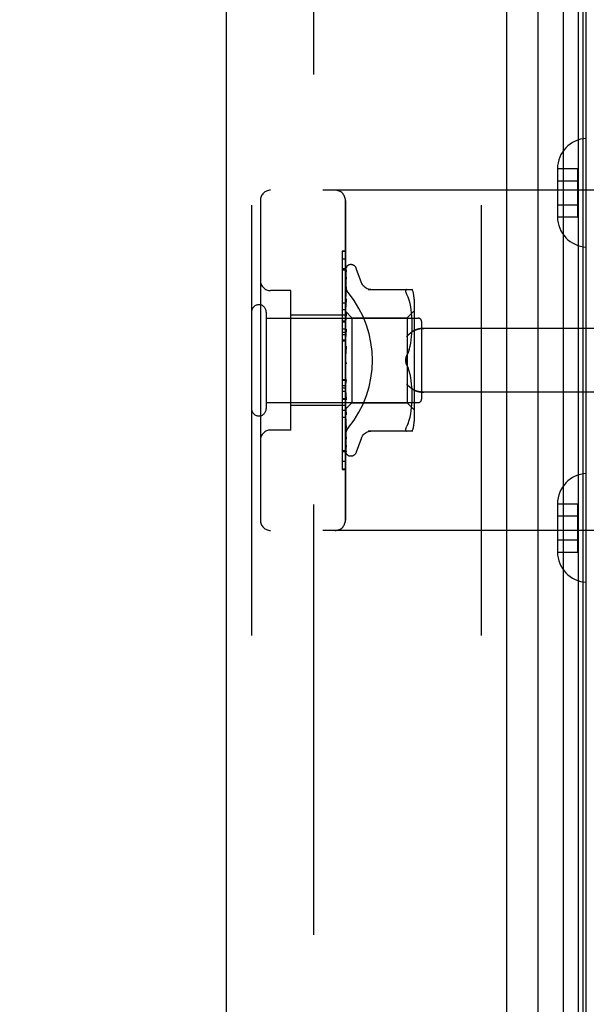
# Model space of a CAD drawing. Header units: inches. Extents: x 0 to 230, y 0 to 149.
# Tile 251 of 256: x 119.29 to 120.95, y 60.58 to 63.47. Entities that reach past the tile are written whole.
import ezdxf

# ---------------------------------------------------------------- set-up
doc = ezdxf.new("R2010")
doc.units = ezdxf.units.IN
doc.header["$LTSCALE"] = 12.648283
doc.header["$MEASUREMENT"] = 0
doc.linetypes.add('HIDDEN', pattern=[0.2, 0.1, -0.1])
doc.layers.get('0').update_dxf_attribs({"linetype": 'CONTINUOUS'})
for name, color, linetype in [('DEFAULT_2', 8, 'HIDDEN'), ('DIMENSIONS', 7, 'CONTINUOUS'), ('LEFTHAND_DOOR_ASSEMBLY', 7, 'CONTINUOUS'), ('RIGHTHAND_DOOR_ASSEMBLY', 7, 'CONTINUOUS')]:
    doc.layers.add(name, color=color, linetype=linetype)
doc.styles.get("Standard").update_dxf_attribs({"font": 'arial.ttf'})
doc.dimstyles.new('DIMSTYLE_1', dxfattribs={"dimtxt": 1.014568, "dimasz": 1.352758, "dimexe": 0.09, "dimexo": 0.07, "dimgap": 0.0375, "dimtad": 0, "dimtih": 1, "dimtoh": 1, "dimzin": 4, "dimdsep": 46, "dimtxsty": 'Standard', "dimblk": '_FILLED', "dimblk1": '_FILLED', "dimblk2": '_FILLED', "dimcen": 0.09, "dimadec": 3, "dimazin": 1, "dimtfac": 1, "dimtdec": 3, "dimtofl": 0, "dimtmove": 0, "dimatfit": 3, "dimldrblk": '_FILLED', "dimfxl": 0, "dimtolj": 1, "dimtzin": 4, "dimarcsym": 0})

# ---------------------------------------------------------------- blocks, each defined once
blk = doc.blocks.new('_FILLED')
at = {"color": 0, "linetype": 'ByBlock'}
blk.add_solid([(0, 0), (-1, 0.2), (-1, -0.2)], dxfattribs=at)
blk = doc.blocks.new('*D12')
at = {"layer": 'DIMENSIONS', "color": 2, "linetype": 'Continuous'}
for p, q in [((120.1223, 108.8479), (115.6254, 108.8479)), ((116.8429, 108.8479), (116.8429, 73.8625)), ((116.8429, 36.8479), (116.8429, 71.8334)), ((120.1333, 36.8479), (115.6254, 36.8479))]:
    blk.add_line(p, q, dxfattribs=at)
at = {"layer": 'DIMENSIONS', "color": 2, "linetype": 'Continuous', "xscale": 1.3527575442, "yscale": 1.3527575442, "zscale": 1.3527575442}
for p, rotation in [((116.8429, 108.8479), 90), ((116.8429, 36.8479), 270)]:
    blk.add_blockref('_FILLED', p, dxfattribs=dict(at, rotation=rotation))
at = {"layer": 'DIMENSIONS', "color": 2, "linetype": 'Continuous', "insert": (116.8429, 73.3552), "char_height": 1.01457, "width": 3.545331, "attachment_point": 2, "line_spacing_factor": 0.9}
blk.add_mtext('72.00', dxfattribs=at)

msp = doc.modelspace()

# ---------------------------------------------------------------- linework, layer by layer
at = {"layer": 'DEFAULT_2', "color": 8, "linetype": 'HIDDEN'}
msp.add_line((120.1527, 107.5824), (120.1527, 38.1135), dxfattribs=at)
at = {"layer": 'LEFTHAND_DOOR_ASSEMBLY', "color": 8, "linetype": 'HIDDEN'}
for p, q in [((119.9703, 108.4629), (119.9703, 37.2329)), ((120.6453, 108.4629), (120.6453, 37.2329)), ((121.4443, 62.9729), (120.0263, 62.9729)), ((119.9963, 62.9429), (119.9963, 62.0029)), ((120.2463, 62.0029), (120.2463, 62.9429)), ((120.2463, 62.7707), (120.2363, 62.7707)), ((120.2363, 62.7707), (120.2363, 62.36)), ((120.2463, 62.7423), (120.2363, 62.7423)), ((120.0863, 62.6779), (120.0263, 62.6779)), ((120.0863, 62.2679), (120.0863, 62.6779)), ((120.2463, 62.6059), (120.0863, 62.6059)), ((120.2463, 62.621), (120.2363, 62.621)), ((120.2463, 62.5649), (120.2363, 62.5649)), ((120.2463, 62.5548), (120.2363, 62.5548)), ((120.2463, 62.5476), (120.2363, 62.5476)), ((121.4443, 62.5667), (120.4767, 62.5667)), ((120.2463, 62.5326), (120.2363, 62.5326)), ((120.2363, 62.4163), (120.2463, 62.4163)), ((121.4443, 62.3792), (120.4767, 62.3792)), ((120.2363, 62.36), (120.2463, 62.36)), ((120.2463, 62.3596), (120.2363, 62.3596)), ((120.2363, 62.3596), (120.2363, 62.1523)), ((120.2463, 62.358), (120.2363, 62.358)), ((120.2463, 62.3399), (120.0863, 62.3399)), ((120.2463, 62.3045), (120.2363, 62.3045)), ((120.0863, 62.2679), (120.0263, 62.2679)), ((120.2363, 62.2076), (120.2463, 62.2076)), ((120.2463, 62.1532), (120.2363, 62.1532)), ((120.2363, 62.1523), (120.2463, 62.1523)), ((121.4443, 61.9729), (120.0263, 61.9729))]:
    msp.add_line(p, q, dxfattribs=at)
for points in [[(120.255, 62.6709), (120.2546, 62.6715), (120.2541, 62.6721), (120.2537, 62.6727), (120.2532, 62.6734), (120.2528, 62.674), (120.2523, 62.6747), (120.2519, 62.6753), (120.2515, 62.676), (120.2511, 62.6767), (120.2507, 62.6774), (120.2503, 62.6782), (120.25, 62.6789), (120.2496, 62.6796), (120.2493, 62.6804), (120.249, 62.6812), (120.2487, 62.6819), (120.2484, 62.6827), (120.2481, 62.6835), (120.2478, 62.6843), (120.2476, 62.685), (120.2474, 62.6858), (120.2472, 62.6866), (120.247, 62.6874), (120.2469, 62.6882), (120.2467, 62.689), (120.2466, 62.6897), (120.2465, 62.6905), (120.2464, 62.6913), (120.2463, 62.6921), (120.2463, 62.6928), (120.2463, 62.6936), (120.2463, 62.6943)], [(120.4255, 62.5417), (120.426, 62.5423), (120.4265, 62.5428), (120.427, 62.5434), (120.4276, 62.5439), (120.4281, 62.5445), (120.4287, 62.5451), (120.4293, 62.5457), (120.4299, 62.5462), (120.4305, 62.5468), (120.4311, 62.5474), (120.4317, 62.5479), (120.4323, 62.5485), (120.4329, 62.549), (120.4336, 62.5496), (120.4342, 62.5501), (120.4349, 62.5507), (120.4355, 62.5512), (120.4362, 62.5518), (120.4368, 62.5523), (120.4375, 62.5528), (120.4381, 62.5533), (120.4388, 62.5538), (120.4395, 62.5543), (120.4401, 62.5548), (120.4408, 62.5553), (120.4415, 62.5558), (120.4421, 62.5563), (120.4428, 62.5567), (120.4434, 62.5572), (120.4441, 62.5576), (120.4448, 62.5581), (120.4454, 62.5585), (120.446, 62.5589), (120.4467, 62.5593)], [(120.4767, 62.5667), (120.4754, 62.5667), (120.4741, 62.5666), (120.4729, 62.5666), (120.4716, 62.5665), (120.4704, 62.5664), (120.4691, 62.5663), (120.4679, 62.5662), (120.4667, 62.566), (120.4655, 62.5658), (120.4644, 62.5656), (120.4632, 62.5654), (120.4621, 62.5652), (120.461, 62.565), (120.46, 62.5647), (120.4589, 62.5644), (120.4579, 62.5642), (120.457, 62.5639), (120.456, 62.5636), (120.4551, 62.5633), (120.4542, 62.5629), (120.4533, 62.5626), (120.4525, 62.5623), (120.4517, 62.5619), (120.4509, 62.5616), (120.4501, 62.5612), (120.4494, 62.5608), (120.4487, 62.5604), (120.448, 62.5601), (120.4473, 62.5597), (120.4467, 62.5593)], [(120.4467, 62.3866), (120.446, 62.387), (120.4454, 62.3874), (120.4448, 62.3878), (120.4441, 62.3883), (120.4434, 62.3887), (120.4428, 62.3891), (120.4421, 62.3896), (120.4415, 62.3901), (120.4408, 62.3906), (120.4401, 62.391), (120.4395, 62.3915), (120.4388, 62.392), (120.4381, 62.3925), (120.4375, 62.3931), (120.4368, 62.3936), (120.4362, 62.3941), (120.4355, 62.3947), (120.4349, 62.3952), (120.4342, 62.3957), (120.4336, 62.3963), (120.4329, 62.3968), (120.4323, 62.3974), (120.4317, 62.398), (120.4311, 62.3985), (120.4305, 62.3991), (120.4299, 62.3997), (120.4293, 62.4002), (120.4287, 62.4008), (120.4281, 62.4014), (120.4276, 62.4019), (120.427, 62.4025), (120.4265, 62.4031), (120.426, 62.4036), (120.4255, 62.4042)], [(120.4467, 62.3866), (120.4473, 62.3862), (120.448, 62.3858), (120.4487, 62.3854), (120.4494, 62.3851), (120.4501, 62.3847), (120.4509, 62.3843), (120.4517, 62.384), (120.4525, 62.3836), (120.4533, 62.3833), (120.4542, 62.383), (120.4551, 62.3826), (120.456, 62.3823), (120.457, 62.382), (120.4579, 62.3817), (120.4589, 62.3814), (120.46, 62.3812), (120.461, 62.3809), (120.4621, 62.3807), (120.4632, 62.3804), (120.4644, 62.3802), (120.4655, 62.38), (120.4667, 62.3799), (120.4679, 62.3797), (120.4691, 62.3796), (120.4704, 62.3795), (120.4716, 62.3794), (120.4729, 62.3793), (120.4741, 62.3792), (120.4754, 62.3792), (120.4767, 62.3792)], [(120.2463, 62.2516), (120.2463, 62.2523), (120.2463, 62.2531), (120.2463, 62.2538), (120.2464, 62.2546), (120.2465, 62.2554), (120.2466, 62.2561), (120.2467, 62.2569), (120.2469, 62.2577), (120.247, 62.2585), (120.2472, 62.2593), (120.2474, 62.2601), (120.2476, 62.2608), (120.2478, 62.2616), (120.2481, 62.2624), (120.2484, 62.2632), (120.2487, 62.264), (120.249, 62.2647), (120.2493, 62.2655), (120.2496, 62.2662), (120.25, 62.267), (120.2503, 62.2677), (120.2507, 62.2684), (120.2511, 62.2692), (120.2515, 62.2699), (120.2519, 62.2705), (120.2523, 62.2712), (120.2528, 62.2719), (120.2532, 62.2725), (120.2537, 62.2732), (120.2541, 62.2738), (120.2546, 62.2744), (120.255, 62.275)]]:
    msp.add_lwpolyline(points, dxfattribs=at)
for centre, start, end in [((120.0263, 62.9429), 90, 180), ((120.2163, 62.9429), 0, 90), ((120.0263, 62.7079), 180, 270), ((120.0263, 62.2379), 90, 180), ((120.0263, 62.0029), 180, 270), ((120.2163, 62.0029), 270, 360)]:
    msp.add_arc(centre, 0.03, start, end, dxfattribs=at)
msp.add_ellipse((120.0133, 62.4729), major_axis=(0, 0.3125), ratio=1, start_param=-2.256904, end_param=-0.884689, dxfattribs=at)
at = {"layer": 'RIGHTHAND_DOOR_ASSEMBLY', "color": 7, "linetype": 'Continuous'}
for p, q in [((120.8875, 37.1826), (120.8875, 108.5133)), ((120.8123, 108.4849), (120.8123, 37.2109)), ((120.9309, 108.5044), (120.9309, 37.1915)), ((120.9446, 108.4976), (120.9446, 37.1983)), ((120.9534, 108.4952), (120.9534, 37.2006))]:
    msp.add_line(p, q, dxfattribs=at)
at = {"layer": 'RIGHTHAND_DOOR_ASSEMBLY', "color": 3, "linetype": 'Continuous'}
for p, q in [((119.8953, 108.4629), (119.8953, 37.2329)), ((120.7203, 108.4629), (120.7203, 37.2329))]:
    msp.add_line(p, q, dxfattribs=at)
at = {"layer": 'RIGHTHAND_DOOR_ASSEMBLY', "color": 8, "linetype": 'HIDDEN'}
for p, q in [((119.9703, 108.4629), (119.9703, 37.2329)), ((120.6453, 108.4629), (120.6453, 37.2329)), ((120.8698, 63.0365), (120.9298, 63.0365)), ((120.8698, 63.0365), (120.8698, 63.0354)), ((120.8698, 63.0354), (120.8698, 62.8955)), ((120.9298, 62.8944), (120.9298, 63.0365)), ((120.8698, 63.0004), (120.9298, 63.0004)), ((121.4443, 62.9729), (120.0263, 62.9729)), ((119.9963, 62.9429), (119.9963, 62.0029)), ((120.2463, 62.9429), (120.2463, 62.0029)), ((120.8698, 62.9304), (120.9298, 62.9304)), ((120.8698, 62.8955), (120.8698, 62.8944)), ((120.8698, 62.8944), (120.9298, 62.8944)), ((120.2463, 62.7936), (120.2363, 62.7936)), ((120.2363, 62.7936), (120.2363, 62.5863)), ((120.2463, 62.7927), (120.2363, 62.7927)), ((120.2628, 62.7542), (120.2619, 62.7542)), ((120.2463, 62.7383), (120.2363, 62.7383)), ((120.247, 62.6158), (120.2489, 62.7446)), ((120.247, 62.6157), (120.2489, 62.744)), ((120.247, 62.6107), (120.2489, 62.7353)), ((120.247, 62.6105), (120.2489, 62.7336)), ((120.2489, 62.7345), (120.2482, 62.7333)), ((120.2497, 62.7468), (120.2492, 62.7462)), ((120.2938, 62.7009), (120.2784, 62.7432)), ((120.247, 62.6006), (120.2489, 62.7166)), ((120.247, 62.6003), (120.2489, 62.7137)), ((120.2489, 62.7166), (120.2489, 62.7171)), ((120.2489, 62.7137), (120.249, 62.7142)), ((120.0863, 62.6779), (120.0263, 62.6779)), ((120.0863, 62.2679), (120.0863, 62.6779)), ((120.2469, 62.6725), (120.2463, 62.6668)), ((120.2477, 62.6796), (120.2469, 62.6725)), ((120.247, 62.5858), (120.2489, 62.6891)), ((120.247, 62.5855), (120.2489, 62.6852)), ((120.2489, 62.6891), (120.2489, 62.6892)), ((120.2489, 62.6891), (120.2489, 62.6891)), ((120.2489, 62.6852), (120.2489, 62.6853)), ((120.3135, 62.6813), (120.4428, 62.6813)), ((120.4273, 62.6813), (120.4261, 62.6811)), ((120.431, 62.6582), (120.4273, 62.6667)), ((120.2363, 62.6414), (120.2463, 62.6414)), ((120.2469, 62.6342), (120.2463, 62.628)), ((120.2481, 62.6464), (120.2469, 62.6342)), ((120.247, 62.567), (120.2489, 62.6537)), ((120.247, 62.5666), (120.2489, 62.649)), ((120.2489, 62.6536), (120.2481, 62.6464)), ((120.2489, 62.6537), (120.2489, 62.6536)), ((120.434, 62.6494), (120.4309, 62.6583)), ((120.4365, 62.64), (120.434, 62.6494)), ((120.4385, 62.6305), (120.4365, 62.6401)), ((120.4483, 62.6525), (120.4483, 62.2933)), ((120.0133, 62.6149), (120.0133, 62.3309)), ((120.2463, 62.6059), (120.0863, 62.6059)), ((120.2463, 62.6172), (120.2653, 62.5982)), ((120.2463, 62.6136), (120.247, 62.6107)), ((120.2463, 62.6085), (120.247, 62.6105)), ((120.2463, 62.6051), (120.247, 62.6006)), ((120.247, 62.6157), (120.247, 62.6158)), ((120.247, 62.6158), (120.247, 62.6158)), ((120.247, 62.5448), (120.2489, 62.6118)), ((120.247, 62.6105), (120.247, 62.6107)), ((120.247, 62.6107), (120.247, 62.6105)), ((120.247, 62.5443), (120.2489, 62.6064)), ((120.2489, 62.6116), (120.2477, 62.599)), ((120.2489, 62.6118), (120.2489, 62.6116)), ((120.4283, 62.5982), (120.4483, 62.6182)), ((120.44, 62.6209), (120.4385, 62.6305)), ((120.4411, 62.6116), (120.44, 62.621)), ((120.4419, 62.6026), (120.4411, 62.6116)), ((120.0133, 62.5969), (120.4603, 62.5969)), ((120.2463, 62.5879), (120.2363, 62.5879)), ((120.2363, 62.5863), (120.2463, 62.5863)), ((120.2463, 62.5859), (120.2363, 62.5859)), ((120.2363, 62.5859), (120.2363, 62.1751)), ((120.2463, 62.5967), (120.247, 62.6004)), ((120.2477, 62.599), (120.2463, 62.5835)), ((120.2463, 62.5918), (120.247, 62.5859)), ((120.2463, 62.5804), (120.247, 62.5856)), ((120.247, 62.6003), (120.247, 62.6006)), ((120.247, 62.6006), (120.247, 62.6004)), ((120.247, 62.5855), (120.247, 62.5859)), ((120.247, 62.5858), (120.247, 62.5856)), ((120.2653, 62.5982), (120.4283, 62.5982)), ((120.2653, 62.5982), (120.2653, 62.3477)), ((120.4283, 62.5982), (120.4283, 62.3477)), ((120.4424, 62.594), (120.4419, 62.6027)), ((120.4427, 62.5856), (120.4424, 62.5941)), ((120.4428, 62.5773), (120.4427, 62.5857)), ((120.4427, 62.5689), (120.4428, 62.5775)), ((120.4703, 62.5869), (120.4703, 62.3589)), ((120.2463, 62.5741), (120.247, 62.5671)), ((120.2463, 62.5603), (120.247, 62.5667)), ((120.2489, 62.5645), (120.2463, 62.535)), ((120.2463, 62.5528), (120.247, 62.5449)), ((120.247, 62.5666), (120.247, 62.5671)), ((120.247, 62.567), (120.247, 62.5667)), ((120.247, 62.5199), (120.2489, 62.5648)), ((120.247, 62.5194), (120.2489, 62.5588)), ((120.2489, 62.5648), (120.2489, 62.5646)), ((120.4411, 62.5423), (120.4419, 62.5516)), ((120.4419, 62.5514), (120.4424, 62.5605)), ((120.4424, 62.5603), (120.4427, 62.569)), ((121.4443, 62.5667), (120.4767, 62.5667)), ((120.2463, 62.5296), (120.2363, 62.5296)), ((120.2463, 62.537), (120.247, 62.5445)), ((120.2463, 62.5287), (120.247, 62.5201)), ((120.2463, 62.5114), (120.247, 62.5196)), ((120.247, 62.5447), (120.247, 62.5449)), ((120.247, 62.5448), (120.247, 62.5445)), ((120.247, 62.5443), (120.247, 62.5447)), ((120.247, 62.5194), (120.247, 62.5201)), ((120.247, 62.5199), (120.247, 62.5196)), ((120.4365, 62.5142), (120.4385, 62.5237)), ((120.4385, 62.5236), (120.44, 62.5331)), ((120.44, 62.533), (120.4411, 62.5425)), ((120.2489, 62.5143), (120.2463, 62.4844)), ((120.2463, 62.5025), (120.247, 62.4936)), ((120.247, 62.4924), (120.2476, 62.4972)), ((120.4273, 62.4875), (120.431, 62.4961)), ((120.4341, 62.505), (120.4366, 62.5143)), ((120.2463, 62.4752), (120.247, 62.4664)), ((120.2463, 62.4694), (120.2465, 62.469)), ((120.2463, 62.457), (120.247, 62.4658)), ((120.247, 62.4676), (120.2478, 62.4667)), ((120.2463, 62.4479), (120.247, 62.4394)), ((120.2463, 62.4301), (120.247, 62.4389)), ((120.2489, 62.4062), (120.2463, 62.436)), ((120.2489, 62.4122), (120.247, 62.4398)), ((120.247, 62.4398), (120.247, 62.4389)), ((120.247, 62.4392), (120.247, 62.4394)), ((120.2489, 62.406), (120.247, 62.4392)), ((120.4273, 62.4584), (120.431, 62.4498)), ((120.4341, 62.4409), (120.431, 62.4498)), ((120.4366, 62.4316), (120.4341, 62.4409)), ((120.4385, 62.4222), (120.4365, 62.4317)), ((120.2463, 62.4133), (120.2363, 62.4133)), ((120.2463, 62.4215), (120.247, 62.4136)), ((120.2463, 62.4048), (120.247, 62.4131)), ((120.2489, 62.3628), (120.247, 62.4138)), ((120.247, 62.4138), (120.247, 62.4131)), ((120.247, 62.4133), (120.247, 62.4136)), ((120.2489, 62.357), (120.247, 62.4133)), ((120.2489, 62.4061), (120.2489, 62.4059)), ((120.44, 62.4128), (120.4385, 62.4223)), ((120.4411, 62.4034), (120.44, 62.4129)), ((120.4419, 62.3943), (120.4411, 62.4036)), ((120.2463, 62.3982), (120.2363, 62.3982)), ((120.2463, 62.3911), (120.2363, 62.3911)), ((120.2463, 62.381), (120.2363, 62.381)), ((120.2463, 62.3969), (120.247, 62.3899)), ((120.2463, 62.382), (120.247, 62.3895)), ((120.2463, 62.3862), (120.2489, 62.3573)), ((120.2463, 62.3751), (120.247, 62.3693)), ((120.2489, 62.3175), (120.247, 62.39)), ((120.247, 62.39), (120.247, 62.3895)), ((120.247, 62.3896), (120.247, 62.3899)), ((120.2489, 62.3124), (120.247, 62.3896)), ((120.4424, 62.3854), (120.4419, 62.3945)), ((120.4427, 62.3768), (120.4424, 62.3856)), ((120.4428, 62.3684), (120.4427, 62.377)), ((121.4443, 62.3792), (120.4767, 62.3792)), ((120.0133, 62.3489), (120.4603, 62.3489)), ((120.2463, 62.3624), (120.247, 62.3689)), ((120.2463, 62.3568), (120.247, 62.3524)), ((120.2463, 62.3469), (120.247, 62.3521)), ((120.2489, 62.2779), (120.247, 62.3694)), ((120.247, 62.3694), (120.247, 62.3689)), ((120.247, 62.369), (120.247, 62.3693)), ((120.2489, 62.2736), (120.247, 62.369)), ((120.247, 62.3521), (120.247, 62.3524)), ((120.2489, 62.2454), (120.247, 62.3524)), ((120.247, 62.3524), (120.247, 62.3521)), ((120.2489, 62.242), (120.247, 62.3521)), ((120.247, 62.3294), (120.2653, 62.3477)), ((120.2489, 62.3573), (120.2489, 62.357)), ((120.2653, 62.3477), (120.4283, 62.3477)), ((120.4283, 62.3477), (120.4483, 62.3277)), ((120.4419, 62.3432), (120.4424, 62.3519)), ((120.4424, 62.3518), (120.4427, 62.3603)), ((120.4427, 62.3601), (120.4428, 62.3686)), ((120.2463, 62.3399), (120.0863, 62.3399)), ((120.2463, 62.3249), (120.2363, 62.3249)), ((120.2463, 62.3427), (120.247, 62.3398)), ((120.2463, 62.3359), (120.247, 62.3396)), ((120.2463, 62.3299), (120.247, 62.332)), ((120.2463, 62.3287), (120.247, 62.3295)), ((120.2489, 62.2211), (120.247, 62.3399)), ((120.247, 62.3399), (120.247, 62.3396)), ((120.247, 62.3397), (120.247, 62.3398)), ((120.2489, 62.2187), (120.247, 62.3397)), ((120.247, 62.332), (120.247, 62.3321)), ((120.2489, 62.2047), (120.247, 62.3321)), ((120.247, 62.3321), (120.247, 62.332)), ((120.2489, 62.2004), (120.247, 62.3295)), ((120.247, 62.3295), (120.247, 62.3295)), ((120.2477, 62.3245), (120.2489, 62.3126)), ((120.4365, 62.3058), (120.4385, 62.3154)), ((120.4385, 62.3154), (120.44, 62.325)), ((120.44, 62.3249), (120.4411, 62.3343)), ((120.4411, 62.3343), (120.4419, 62.3433)), ((120.2463, 62.2977), (120.2469, 62.2917)), ((120.2469, 62.2917), (120.2477, 62.2841)), ((120.2489, 62.3126), (120.2489, 62.3124)), ((120.431, 62.2877), (120.4273, 62.2792)), ((120.4309, 62.2876), (120.434, 62.2965)), ((120.434, 62.2965), (120.4365, 62.3059)), ((120.0863, 62.2679), (120.0263, 62.2679)), ((120.2489, 62.2736), (120.2489, 62.2736)), ((120.4428, 62.2646), (120.3135, 62.2646)), ((120.4261, 62.2648), (120.4273, 62.2646)), ((120.2489, 62.2417), (120.2489, 62.242)), ((120.2938, 62.2449), (120.2784, 62.2027)), ((120.2463, 62.2036), (120.2363, 62.2036)), ((120.249, 62.218), (120.2489, 62.2187)), ((120.2463, 62.1751), (120.2363, 62.1751)), ((120.2503, 62.1965), (120.2506, 62.1962)), ((120.2628, 62.1917), (120.2619, 62.1917)), ((120.8698, 62.0515), (120.9298, 62.0515)), ((120.8698, 62.0515), (120.8698, 62.0504)), ((120.8698, 62.0504), (120.8698, 61.9105)), ((120.9298, 61.9094), (120.9298, 62.0515)), ((120.8698, 62.0154), (120.9298, 62.0154)), ((121.4443, 61.9729), (120.0263, 61.9729)), ((120.8698, 61.9454), (120.9298, 61.9454)), ((120.8698, 61.9105), (120.8698, 61.9094)), ((120.8698, 61.9094), (120.9298, 61.9094))]:
    msp.add_line(p, q, dxfattribs=at)
for points in [[(120.2496, 62.7473), (120.2491, 62.7464), (120.2486, 62.7451), (120.248, 62.7437), (120.2475, 62.7423), (120.2471, 62.7408), (120.2466, 62.7391), (120.2463, 62.7375)], [(120.2492, 62.7462), (120.249, 62.7458), (120.2487, 62.7454), (120.2484, 62.745), (120.2481, 62.7445), (120.2478, 62.744), (120.2475, 62.7435), (120.2472, 62.7429), (120.2469, 62.7423), (120.2466, 62.7416), (120.2463, 62.7409), (120.2463, 62.7407)], [(120.2471, 62.7451), (120.247, 62.745), (120.2466, 62.7441), (120.2463, 62.7432)], [(120.249, 62.7365), (120.2487, 62.7351), (120.2482, 62.7331), (120.2478, 62.731), (120.2474, 62.7288), (120.2469, 62.7266), (120.2465, 62.7243), (120.2463, 62.7226)], [(120.2482, 62.7333), (120.2479, 62.7328), (120.2477, 62.7323), (120.2474, 62.7317), (120.2471, 62.7311), (120.2468, 62.7305), (120.2466, 62.7298), (120.2463, 62.7292), (120.2463, 62.729)], [(120.2489, 62.7446), (120.2489, 62.7452), (120.249, 62.7458), (120.2492, 62.7464), (120.2494, 62.7469), (120.2496, 62.7473)], [(120.2489, 62.744), (120.2489, 62.7444), (120.249, 62.745), (120.2491, 62.7455), (120.2493, 62.746), (120.2495, 62.7464), (120.2496, 62.7467), (120.2497, 62.7468), (120.2497, 62.7469)], [(120.2489, 62.7353), (120.2489, 62.7358), (120.249, 62.7363), (120.249, 62.7365)], [(120.2491, 62.7349), (120.2491, 62.735), (120.2492, 62.735), (120.2491, 62.7349), (120.249, 62.7348), (120.2489, 62.7345)], [(120.2489, 62.7336), (120.2489, 62.734), (120.249, 62.7345), (120.2491, 62.7348), (120.2491, 62.7349)], [(120.2497, 62.7469), (120.2497, 62.7469), (120.2497, 62.7468)], [(120.2489, 62.7171), (120.2486, 62.7151), (120.2482, 62.7123), (120.2477, 62.7094), (120.2473, 62.7066), (120.2469, 62.7036), (120.2465, 62.7007), (120.2463, 62.6988)], [(120.2477, 62.7116), (120.2474, 62.7109), (120.2471, 62.7102), (120.2467, 62.7094), (120.2464, 62.7086), (120.2463, 62.7081)], [(120.2463, 62.6943), (120.2463, 62.6936), (120.2463, 62.6928), (120.2463, 62.6921), (120.2464, 62.6913), (120.2465, 62.6905), (120.2466, 62.6897), (120.2467, 62.689), (120.2469, 62.6882), (120.247, 62.6874), (120.2472, 62.6866), (120.2474, 62.6858), (120.2476, 62.685), (120.2478, 62.6843), (120.2481, 62.6835), (120.2484, 62.6827), (120.2487, 62.6819), (120.249, 62.6812), (120.2493, 62.6804), (120.2496, 62.6796), (120.25, 62.6789), (120.2503, 62.6782), (120.2507, 62.6774), (120.2511, 62.6767), (120.2515, 62.676), (120.2519, 62.6753), (120.2523, 62.6747), (120.2528, 62.674), (120.2532, 62.6734), (120.2537, 62.6727), (120.2541, 62.6721), (120.2546, 62.6715), (120.255, 62.6709)], [(120.249, 62.7142), (120.249, 62.7143), (120.2489, 62.7142), (120.2489, 62.714), (120.2487, 62.7137), (120.2485, 62.7133), (120.2483, 62.7128), (120.2477, 62.7116)], [(120.3214, 62.6813), (120.3177, 62.6815), (120.3141, 62.6822), (120.3105, 62.6834), (120.3071, 62.685), (120.304, 62.6871), (120.3011, 62.6895), (120.2986, 62.6923), (120.2965, 62.6953), (120.2948, 62.6985), (120.294, 62.7005)], [(120.2489, 62.6853), (120.2489, 62.6853), (120.2489, 62.6851), (120.2488, 62.6848), (120.2487, 62.6844), (120.2484, 62.6839), (120.2482, 62.6833), (120.2479, 62.6826), (120.2476, 62.6819), (120.2472, 62.6812), (120.2469, 62.6803), (120.2465, 62.6795), (120.2463, 62.6788)], [(120.2489, 62.6892), (120.2486, 62.6867), (120.2477, 62.6796)], [(120.4273, 62.6667), (120.4261, 62.6694), (120.4251, 62.6719), (120.4244, 62.674), (120.424, 62.6758), (120.4239, 62.6774), (120.424, 62.6787), (120.4244, 62.6797), (120.4251, 62.6806), (120.4261, 62.6811)], [(120.2471, 62.6441), (120.2468, 62.6434), (120.2464, 62.6426), (120.2463, 62.6421)], [(120.2489, 62.649), (120.2489, 62.6488), (120.2488, 62.6485), (120.2487, 62.648), (120.2486, 62.6475), (120.2483, 62.6469), (120.2481, 62.6463), (120.2478, 62.6456), (120.2471, 62.6441)], [(120.2463, 62.6171), (120.2464, 62.6168), (120.2466, 62.6165), (120.2468, 62.6162), (120.247, 62.6158)], [(120.2463, 62.6168), (120.2465, 62.6165), (120.2467, 62.6162), (120.2469, 62.616), (120.247, 62.6159), (120.247, 62.6158), (120.247, 62.6158)], [(120.2463, 62.6162), (120.2465, 62.616), (120.2467, 62.6158), (120.2469, 62.6157), (120.247, 62.6157), (120.247, 62.6157), (120.247, 62.6157)], [(120.2463, 62.6154), (120.2464, 62.6155), (120.2466, 62.6156), (120.2468, 62.6157), (120.247, 62.6158)], [(120.2463, 62.6123), (120.2465, 62.6118), (120.2467, 62.6115), (120.2469, 62.6112), (120.247, 62.6109), (120.247, 62.6107), (120.247, 62.6107)], [(120.2463, 62.6104), (120.2465, 62.6103), (120.2467, 62.6102), (120.2469, 62.6103), (120.247, 62.6104), (120.247, 62.6105)], [(120.2489, 62.6064), (120.2489, 62.6062), (120.2488, 62.6058), (120.2487, 62.6052), (120.2485, 62.6046), (120.2483, 62.6039), (120.248, 62.6032), (120.2477, 62.6025)], [(120.2463, 62.6027), (120.2465, 62.6022), (120.2467, 62.6017), (120.2469, 62.6013), (120.247, 62.6009), (120.247, 62.6006), (120.247, 62.6006)], [(120.2477, 62.6025), (120.247, 62.601), (120.2466, 62.6002), (120.2463, 62.5994)], [(120.2463, 62.5996), (120.2465, 62.5996), (120.2467, 62.5997), (120.2469, 62.5998), (120.247, 62.6), (120.247, 62.6003)], [(120.2463, 62.5884), (120.2465, 62.5878), (120.2467, 62.5873), (120.2469, 62.5868), (120.247, 62.5863), (120.247, 62.5859), (120.247, 62.5858)], [(120.2463, 62.5842), (120.2465, 62.5844), (120.2467, 62.5846), (120.2469, 62.5848), (120.247, 62.5851), (120.247, 62.5855)], [(120.2463, 62.5699), (120.2465, 62.5693), (120.2467, 62.5687), (120.2469, 62.5682), (120.247, 62.5676), (120.247, 62.5672), (120.247, 62.567)], [(120.2463, 62.5649), (120.2465, 62.5651), (120.2467, 62.5654), (120.2469, 62.5658), (120.247, 62.5662), (120.247, 62.5666)], [(120.2489, 62.5589), (120.2488, 62.5583), (120.2487, 62.5576), (120.2485, 62.5569), (120.2482, 62.5562), (120.2479, 62.5555), (120.2476, 62.5549), (120.2473, 62.5543), (120.247, 62.5537), (120.2466, 62.5531), (120.2463, 62.5525), (120.2463, 62.5523)], [(120.2463, 62.5479), (120.2465, 62.5473), (120.2467, 62.5467), (120.2469, 62.5461), (120.247, 62.5455), (120.247, 62.545), (120.247, 62.5448)], [(120.4467, 62.5593), (120.446, 62.5589), (120.4454, 62.5585), (120.4448, 62.5581), (120.4441, 62.5576), (120.4434, 62.5572), (120.4428, 62.5567), (120.4421, 62.5563), (120.4415, 62.5558), (120.4408, 62.5553), (120.4401, 62.5548), (120.4395, 62.5543), (120.4388, 62.5538), (120.4381, 62.5533), (120.4375, 62.5528), (120.4368, 62.5523), (120.4362, 62.5518), (120.4355, 62.5512), (120.4349, 62.5507), (120.4342, 62.5501), (120.4336, 62.5496), (120.4329, 62.549), (120.4323, 62.5485), (120.4317, 62.5479), (120.4311, 62.5474), (120.4305, 62.5468), (120.4299, 62.5462), (120.4293, 62.5457), (120.4287, 62.5451), (120.4281, 62.5445), (120.4276, 62.5439), (120.427, 62.5434), (120.4265, 62.5428), (120.426, 62.5423), (120.4255, 62.5417)], [(120.4467, 62.5593), (120.4473, 62.5597), (120.448, 62.5601), (120.4487, 62.5604), (120.4494, 62.5608), (120.4501, 62.5612), (120.4509, 62.5616), (120.4517, 62.5619), (120.4525, 62.5623), (120.4533, 62.5626), (120.4542, 62.5629), (120.4551, 62.5633), (120.456, 62.5636), (120.457, 62.5639), (120.4579, 62.5642), (120.4589, 62.5644), (120.46, 62.5647), (120.461, 62.565), (120.4621, 62.5652), (120.4632, 62.5654), (120.4644, 62.5656), (120.4655, 62.5658), (120.4667, 62.566), (120.4679, 62.5662), (120.4691, 62.5663), (120.4704, 62.5664), (120.4716, 62.5665), (120.4729, 62.5666), (120.4741, 62.5666), (120.4754, 62.5667), (120.4767, 62.5667)], [(120.2463, 62.5422), (120.2465, 62.5425), (120.2467, 62.5429), (120.2469, 62.5433), (120.247, 62.5437), (120.247, 62.5442), (120.247, 62.5443)], [(120.2463, 62.5233), (120.2465, 62.5226), (120.2467, 62.522), (120.2469, 62.5214), (120.247, 62.5208), (120.247, 62.5202), (120.247, 62.5199)], [(120.2463, 62.517), (120.2465, 62.5174), (120.2467, 62.5179), (120.2469, 62.5184), (120.247, 62.519), (120.247, 62.5194)], [(120.2489, 62.5079), (120.2488, 62.5075), (120.2486, 62.5068), (120.2484, 62.5062), (120.2482, 62.5056), (120.2479, 62.5051), (120.2476, 62.5046), (120.2474, 62.5042), (120.2471, 62.5038), (120.2469, 62.5034), (120.2466, 62.5031), (120.2464, 62.5027), (120.2463, 62.5025)], [(120.2463, 62.4968), (120.2465, 62.4962), (120.2467, 62.4956), (120.2469, 62.4949), (120.247, 62.4943), (120.247, 62.4937), (120.247, 62.4931)], [(120.2463, 62.4902), (120.2465, 62.4907), (120.2467, 62.4912), (120.2469, 62.4918), (120.247, 62.4924)], [(120.247, 62.4924), (120.247, 62.493), (120.247, 62.4936)], [(120.2476, 62.4972), (120.2485, 62.5052), (120.2489, 62.5078)], [(120.4341, 62.505), (120.431, 62.4961), (120.4273, 62.4875)], [(120.2463, 62.4686), (120.2464, 62.4684), (120.2466, 62.4682), (120.2467, 62.468), (120.2468, 62.4679), (120.2469, 62.4678), (120.2469, 62.4677)], [(120.2463, 62.4627), (120.2465, 62.4633), (120.2467, 62.4639), (120.2469, 62.4645), (120.247, 62.4652), (120.247, 62.4658), (120.247, 62.4664)], [(120.2478, 62.4667), (120.2476, 62.467), (120.2474, 62.4673), (120.2471, 62.4678), (120.2469, 62.4682), (120.2467, 62.4686), (120.2465, 62.469)], [(120.2465, 62.469), (120.2465, 62.4689), (120.2467, 62.4683), (120.2469, 62.4677), (120.247, 62.4671), (120.247, 62.4665), (120.247, 62.4658)], [(120.2469, 62.4677), (120.2471, 62.4676), (120.2471, 62.4676), (120.2471, 62.4675), (120.2472, 62.4675), (120.2472, 62.4674), (120.2473, 62.4673), (120.2474, 62.4672), (120.2474, 62.4672)], [(120.2475, 62.4671), (120.2476, 62.467), (120.2477, 62.4668), (120.2478, 62.4667), (120.2478, 62.4667)], [(120.2478, 62.4667), (120.248, 62.4663), (120.2482, 62.4659), (120.2484, 62.4654), (120.2486, 62.4649), (120.2488, 62.4644), (120.2489, 62.4638), (120.2489, 62.4632), (120.2489, 62.4626)], [(120.4239, 62.4729), (120.424, 62.4753), (120.4243, 62.4778), (120.4248, 62.4802), (120.4254, 62.4827), (120.4263, 62.4852), (120.4273, 62.4875)], [(120.4248, 62.4806), (120.4245, 62.4791), (120.4242, 62.4775), (120.4241, 62.476), (120.4239, 62.4744), (120.4239, 62.4729)], [(120.4273, 62.4584), (120.4263, 62.4607), (120.4254, 62.4632), (120.4248, 62.4656), (120.4243, 62.4681), (120.424, 62.4706), (120.4239, 62.4729)], [(120.4239, 62.4729), (120.424, 62.471), (120.4241, 62.4691), (120.4244, 62.4672), (120.4249, 62.4653)], [(120.4273, 62.4875), (120.4268, 62.4863), (120.4262, 62.4849), (120.4257, 62.4835), (120.4252, 62.4821)], [(120.4254, 62.4634), (120.426, 62.4616), (120.4266, 62.4599), (120.4273, 62.4584)], [(120.2463, 62.4422), (120.2465, 62.4417), (120.2467, 62.4412), (120.2469, 62.4406), (120.247, 62.44), (120.247, 62.4398)], [(120.2463, 62.4357), (120.2465, 62.4363), (120.2467, 62.4369), (120.2469, 62.4376), (120.247, 62.4382), (120.247, 62.4388), (120.247, 62.4392)], [(120.2463, 62.4183), (120.2464, 62.418), (120.2467, 62.4175), (120.2473, 62.4165)], [(120.2463, 62.4161), (120.2465, 62.4157), (120.2467, 62.4152), (120.2469, 62.4147), (120.247, 62.4142), (120.247, 62.4138)], [(120.2463, 62.41), (120.2465, 62.4106), (120.2467, 62.4112), (120.2469, 62.4119), (120.247, 62.4125), (120.247, 62.413), (120.247, 62.4133)], [(120.2473, 62.4165), (120.2476, 62.416), (120.2479, 62.4154), (120.2482, 62.4149), (120.2484, 62.4142), (120.2486, 62.4136), (120.2488, 62.4129), (120.2489, 62.4123), (120.2489, 62.4121)], [(120.4255, 62.4042), (120.426, 62.4036), (120.4265, 62.4031), (120.427, 62.4025), (120.4276, 62.4019), (120.4281, 62.4014), (120.4287, 62.4008), (120.4293, 62.4002), (120.4299, 62.3997), (120.4305, 62.3991), (120.4311, 62.3985), (120.4317, 62.398), (120.4323, 62.3974), (120.4329, 62.3968), (120.4336, 62.3963), (120.4342, 62.3957), (120.4349, 62.3952), (120.4355, 62.3947), (120.4362, 62.3941), (120.4368, 62.3936), (120.4375, 62.3931), (120.4381, 62.3925), (120.4388, 62.392), (120.4395, 62.3915), (120.4401, 62.391), (120.4408, 62.3906), (120.4415, 62.3901), (120.4421, 62.3896), (120.4428, 62.3891), (120.4434, 62.3887), (120.4441, 62.3883), (120.4448, 62.3878), (120.4454, 62.3874), (120.446, 62.387), (120.4467, 62.3866)], [(120.2463, 62.392), (120.2465, 62.3917), (120.2467, 62.3913), (120.2469, 62.3909), (120.247, 62.3905), (120.247, 62.39)], [(120.2463, 62.3866), (120.2465, 62.3872), (120.2467, 62.3878), (120.2469, 62.3884), (120.247, 62.3889), (120.247, 62.3894), (120.247, 62.3896)], [(120.4767, 62.3792), (120.4754, 62.3792), (120.4741, 62.3792), (120.4729, 62.3793), (120.4716, 62.3794), (120.4704, 62.3795), (120.4691, 62.3796), (120.4679, 62.3797), (120.4667, 62.3799), (120.4655, 62.38), (120.4644, 62.3802), (120.4632, 62.3804), (120.4621, 62.3807), (120.461, 62.3809), (120.46, 62.3812), (120.4589, 62.3814), (120.4579, 62.3817), (120.457, 62.382), (120.456, 62.3823), (120.4551, 62.3826), (120.4542, 62.383), (120.4533, 62.3833), (120.4525, 62.3836), (120.4517, 62.384), (120.4509, 62.3843), (120.4501, 62.3847), (120.4494, 62.3851), (120.4487, 62.3854), (120.448, 62.3858), (120.4473, 62.3862), (120.4467, 62.3866)], [(120.2463, 62.3709), (120.2465, 62.3707), (120.2467, 62.3704), (120.2469, 62.3701), (120.247, 62.3697), (120.247, 62.3694)], [(120.2463, 62.3696), (120.2466, 62.3689), (120.2469, 62.3683)], [(120.2463, 62.3663), (120.2465, 62.3668), (120.2467, 62.3674), (120.2469, 62.3679), (120.247, 62.3684), (120.247, 62.3689), (120.247, 62.369)], [(120.2463, 62.3534), (120.2465, 62.3533), (120.2467, 62.3532), (120.2469, 62.353), (120.247, 62.3527), (120.247, 62.3524)], [(120.2463, 62.3498), (120.2465, 62.3503), (120.2467, 62.3508), (120.2469, 62.3513), (120.247, 62.3517), (120.247, 62.3521), (120.247, 62.3521)], [(120.2469, 62.3683), (120.2476, 62.3669), (120.2479, 62.3662), (120.2482, 62.3655), (120.2485, 62.3648), (120.2487, 62.3641), (120.2488, 62.3634), (120.2489, 62.3629), (120.2489, 62.3628)], [(120.2463, 62.3403), (120.2465, 62.3403), (120.2467, 62.3403), (120.2469, 62.3402), (120.247, 62.3401), (120.247, 62.3399)], [(120.2463, 62.3378), (120.2465, 62.3383), (120.2467, 62.3387), (120.2469, 62.339), (120.247, 62.3394), (120.247, 62.3396), (120.247, 62.3397)], [(120.2463, 62.3396), (120.2465, 62.3371), (120.2477, 62.3245)], [(120.2463, 62.3333), (120.2464, 62.333), (120.2466, 62.3326), (120.2468, 62.3324), (120.247, 62.3321)], [(120.2463, 62.332), (120.2465, 62.3321), (120.2467, 62.3322), (120.2469, 62.3322), (120.247, 62.3322), (120.247, 62.3321)], [(120.2463, 62.3307), (120.2465, 62.3311), (120.2467, 62.3314), (120.2469, 62.3316), (120.247, 62.3319), (120.247, 62.332), (120.247, 62.332)], [(120.2463, 62.329), (120.2464, 62.329), (120.2466, 62.3291), (120.2468, 62.3293), (120.247, 62.3295)], [(120.2463, 62.3244), (120.2463, 62.3243), (120.2467, 62.3234), (120.247, 62.3226)], [(120.247, 62.3226), (120.2478, 62.321), (120.2481, 62.3203), (120.2484, 62.3195), (120.2486, 62.3189), (120.2488, 62.3183), (120.2489, 62.3178), (120.2489, 62.3175)], [(120.2463, 62.2846), (120.2465, 62.284), (120.2468, 62.2832), (120.2471, 62.2824), (120.2478, 62.2809)], [(120.255, 62.275), (120.2546, 62.2744), (120.2541, 62.2738), (120.2537, 62.2732), (120.2532, 62.2725), (120.2528, 62.2719), (120.2523, 62.2712), (120.2519, 62.2705), (120.2515, 62.2699), (120.2511, 62.2692), (120.2507, 62.2684), (120.2503, 62.2677), (120.25, 62.267), (120.2496, 62.2662), (120.2493, 62.2655), (120.249, 62.2647), (120.2487, 62.264), (120.2484, 62.2632), (120.2481, 62.2624), (120.2478, 62.2616), (120.2476, 62.2608), (120.2474, 62.2601), (120.2472, 62.2593), (120.247, 62.2585), (120.2469, 62.2577), (120.2467, 62.2569), (120.2466, 62.2561), (120.2465, 62.2554), (120.2464, 62.2546), (120.2463, 62.2538), (120.2463, 62.2531), (120.2463, 62.2523), (120.2463, 62.2516)], [(120.2463, 62.2621), (120.2465, 62.2601), (120.2469, 62.2568), (120.2473, 62.2536), (120.2477, 62.2504), (120.2481, 62.2472), (120.2489, 62.2417)], [(120.2477, 62.2841), (120.2481, 62.2802), (120.2489, 62.2736)], [(120.2478, 62.2809), (120.2481, 62.2803), (120.2484, 62.2796), (120.2486, 62.2791), (120.2488, 62.2786), (120.2488, 62.2782), (120.2489, 62.278), (120.2489, 62.2779)], [(120.294, 62.2454), (120.2948, 62.2473), (120.2965, 62.2506), (120.2986, 62.2536), (120.3011, 62.2564), (120.304, 62.2588), (120.3071, 62.2609), (120.3105, 62.2625), (120.3141, 62.2637), (120.3177, 62.2644), (120.3214, 62.2646)], [(120.4261, 62.2648), (120.4251, 62.2653), (120.4244, 62.2661), (120.424, 62.2672), (120.4239, 62.2685), (120.424, 62.2701), (120.4244, 62.2719), (120.4251, 62.274), (120.4261, 62.2764), (120.4273, 62.2792)], [(120.2463, 62.2514), (120.2463, 62.2512), (120.2467, 62.2503), (120.247, 62.2494), (120.2474, 62.2486), (120.248, 62.2473)], [(120.2463, 62.2341), (120.2465, 62.2323), (120.2469, 62.2297), (120.2473, 62.2271), (120.2477, 62.2246), (120.2482, 62.2221), (120.2486, 62.2197), (120.249, 62.218)], [(120.248, 62.2473), (120.2483, 62.2467), (120.2486, 62.2461), (120.2487, 62.2457), (120.2488, 62.2455)], [(120.2488, 62.2455), (120.2488, 62.2454), (120.2489, 62.2452), (120.2489, 62.2451), (120.2489, 62.2452), (120.2489, 62.2454)], [(120.2463, 62.2262), (120.2465, 62.2256), (120.2468, 62.2249), (120.2471, 62.2242), (120.2474, 62.2235), (120.2477, 62.2229), (120.248, 62.2223), (120.2485, 62.2212)], [(120.2463, 62.2147), (120.2466, 62.213), (120.247, 62.2111), (120.2474, 62.2092), (120.2479, 62.2074), (120.2483, 62.2057), (120.2488, 62.2041), (120.2492, 62.203)], [(120.2463, 62.2098), (120.2465, 62.2092), (120.2468, 62.2085), (120.2471, 62.2078), (120.2474, 62.2071), (120.2477, 62.2065), (120.2481, 62.206), (120.2484, 62.2054), (120.2486, 62.205), (120.2491, 62.2042)], [(120.2463, 62.2044), (120.2467, 62.2029), (120.2472, 62.2016), (120.2477, 62.2003), (120.2483, 62.1992), (120.249, 62.198), (120.2499, 62.1969), (120.2507, 62.196)], [(120.2463, 62.2029), (120.2464, 62.2026), (120.2466, 62.2021), (120.2467, 62.2017), (120.2469, 62.2013), (120.2471, 62.2009), (120.2473, 62.2006), (120.2475, 62.2002), (120.2477, 62.1999), (120.2479, 62.1995), (120.2481, 62.1992), (120.2483, 62.1989), (120.2485, 62.1986), (120.2487, 62.1983), (120.2489, 62.198), (120.2491, 62.1978), (120.2493, 62.1975), (120.2495, 62.1973), (120.2497, 62.1971), (120.2499, 62.1969), (120.25, 62.1968), (120.2502, 62.1966), (120.2503, 62.1965)], [(120.2485, 62.2212), (120.2487, 62.2208), (120.2489, 62.2205), (120.249, 62.2203), (120.249, 62.2202)], [(120.249, 62.2202), (120.249, 62.2202), (120.249, 62.2202), (120.249, 62.2204), (120.2489, 62.2207), (120.2489, 62.2211)], [(120.2493, 62.2039), (120.2493, 62.2038), (120.2493, 62.2038), (120.2493, 62.204), (120.2492, 62.2042), (120.2491, 62.2046), (120.249, 62.205), (120.2489, 62.2055), (120.2489, 62.2059)], [(120.2492, 62.203), (120.2492, 62.2031), (120.249, 62.2036), (120.2489, 62.2041), (120.2489, 62.2047)], [(120.2506, 62.1962), (120.2506, 62.1962), (120.2506, 62.1962), (120.2505, 62.1963), (120.2504, 62.1964), (120.2503, 62.1966), (120.2501, 62.1968), (120.25, 62.197), (120.2498, 62.1972), (120.2497, 62.1975), (120.2495, 62.1977), (120.2494, 62.198), (120.2493, 62.1983), (120.2492, 62.1986), (120.2491, 62.1989), (120.249, 62.1992), (120.249, 62.1995), (120.2489, 62.1999), (120.2489, 62.2002), (120.2489, 62.2004)], [(120.2491, 62.2042), (120.2493, 62.204), (120.2493, 62.2039)]]:
    msp.add_lwpolyline(points, dxfattribs=at)
for centre, radius, start, end in [((120.9598, 63.0354), 0.09, 93.2246, 179.328), ((120.0263, 62.9429), 0.03, 90, 180), ((120.2163, 62.9429), 0.03, 0, 90), ((120.9598, 62.8954), 0.09, 180.672, 266.7754), ((120.2619, 62.7375), 0.0167, 90, 152.8512), ((120.2628, 62.7375), 0.0167, 20, 90), ((120.0263, 62.7079), 0.03, 180, 270), ((120.3707, 62.6525), 0.0776, 0, 22.0761), ((119.9918, 62.6149), 0.0215, 0, 180), ((120.4603, 62.5869), 0.01, 0, 90), ((120.4603, 62.3589), 0.01, 270, 360), ((119.9918, 62.3309), 0.0215, 180, 360), ((120.3707, 62.2933), 0.0776, 337.9239, 360), ((120.0263, 62.2379), 0.03, 90, 180), ((120.2628, 62.2084), 0.0167, 270, 340), ((120.2619, 62.2084), 0.0167, 227.7647, 270), ((120.9598, 62.0504), 0.09, 93.2246, 179.328), ((120.0263, 62.0029), 0.03, 180, 270), ((120.2163, 62.0029), 0.03, 270, 360), ((120.9598, 61.9104), 0.09, 180.672, 266.7754)]:
    msp.add_arc(centre, radius, start, end, dxfattribs=at)
msp.add_ellipse((120.0133, 62.4729), major_axis=(0, 0.3125), ratio=1, start_param=-2.256904, end_param=-0.884689, dxfattribs=at)

# ---------------------------------------------------------------- dimensions: what is measured, and where the dimension line sits
at = {"layer": 'DIMENSIONS', "color": 2, "linetype": 'Continuous'}
dim = msp.add_linear_dim(base=(116.8429, 108.8479), p1=(120.2033, 36.8479), p2=(120.1923, 108.8479), angle=90, dimstyle='DIMSTYLE_1', dxfattribs=at)
dim.commit()
dim.dimension.update_dxf_attribs({"geometry": '*D12', "text_midpoint": (116.8427, 72.8423), "dimtype": 160})

doc.saveas('drawing.dxf')
